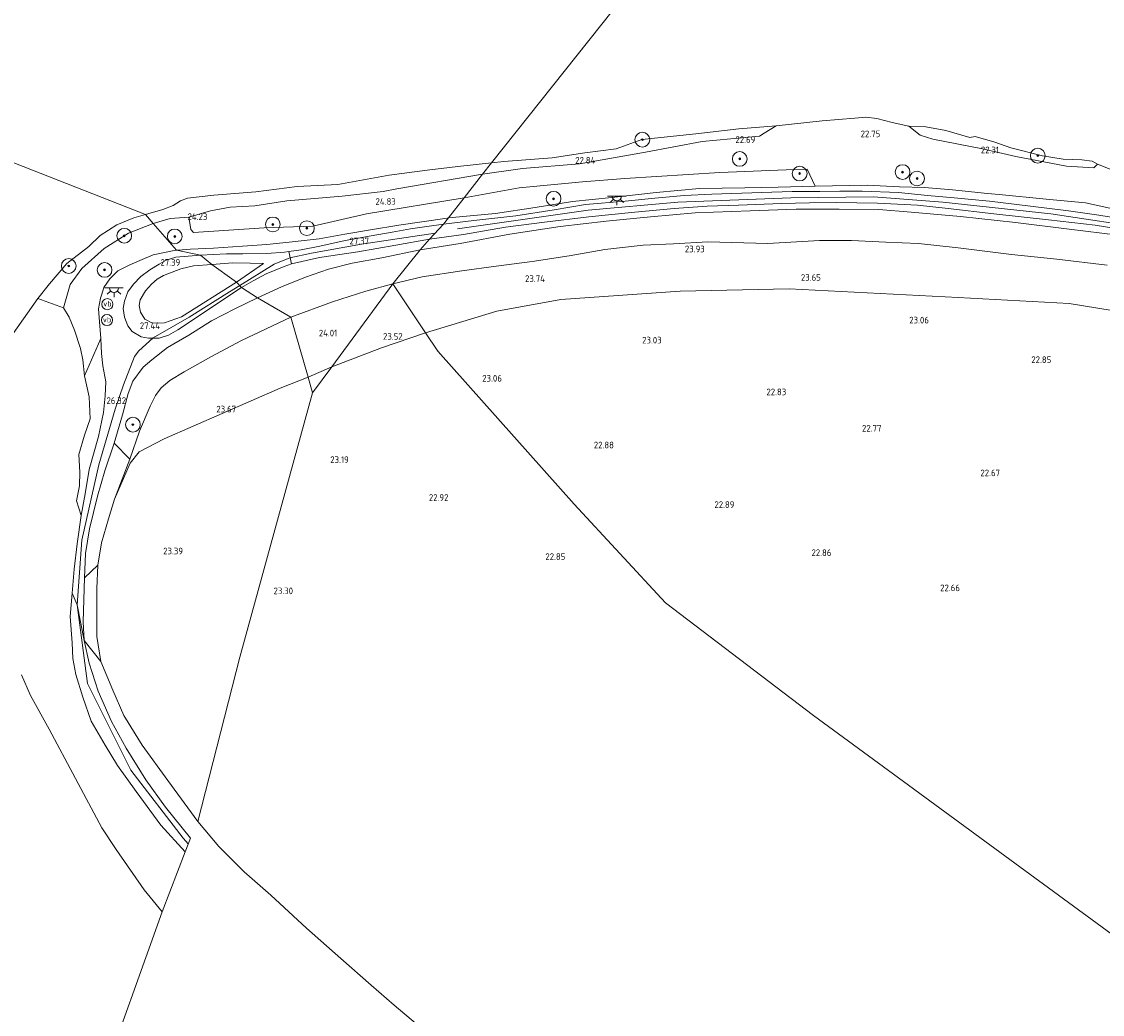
# Model space of a CAD drawing. Extents: x 184075 to 186166, y 346026 to 349063.
# Tile 54 of 136: x 185305 to 185597, y 346324 to 346592. Entities that reach past the tile are written whole.
import ezdxf
from ezdxf.enums import TextEntityAlignment as Align

# ---------------------------------------------------------------- set-up
doc = ezdxf.new("R2010")
doc.units = 0
for name, color, linetype, lineweight in [('B-ME-GR-BOOM-S', 90, 'Continuous', 25), ('B-ME-GR-BOUWLAND_AKKERBOUW-GV', 80, 'Continuous', 13), ('B-ME-GR-GRAS-GV', 60, 'Continuous', 13), ('B-ME-GW-OPHOGING_KRUIN-G', 90, 'Continuous', 18), ('B-ME-GW-TALUD_KRUIN-G', 90, 'Continuous', 18), ('B-ME-GW-TALUD_TEEN-G', 90, 'Continuous', 18), ('B-ME-IE-MEUBILAIR_WEGMEUBILAIR-S', 7, 'Continuous', 25), ('B-ME-IE-TERREINAFSCHEIDING_KUNSTMATIG_HEKWERK-G', 20, 'IE-TERREINAFSCHEIDING-KUNSTMATIG', 18), ('B-ME-OB-BEKLEDING_STEEN-GV', 30, 'Continuous', 18), ('B-ME-OB-BEKLEDING_STORTSTEEN-GV', 30, 'Continuous', 18), ('B-ME-OB-OEVERVOORZIENING-G', 7, 'Continuous', 18), ('B-ME-OG-HOOGTEPUNT-S', 7, 'Continuous', 25), ('B-ME-OG-TERREIN_GROEN-GV', 7, 'Continuous', 18), ('B-ME-OG-WATER_POEL-GV', 7, 'Continuous', 18), ('B-ME-OG-WATER_RIVIER-GV', 130, 'Continuous', 18), ('B-ME-VH-VERHARDING_ASFALT-GV', 252, 'Continuous', 18), ('B-ME-VH-VERHARDING_HALFVERHARDING-GV', 252, 'Continuous', 18), ('B-ME-VW-VERKEERSTEKEN_BORD-S', 7, 'Continuous', 25)]:
    doc.layers.add(name, color=color, linetype=linetype, lineweight=lineweight)
doc.styles.add('NLCS-ISO', font='NLCS-ISO.ttf')
doc.styles.add('NLCS-ISO-ANNOTATIVE-T18', font='NLCS-ISO.ttf', dxfattribs={"height": 1.8})
doc.linetypes.add('IE-TERREINAFSCHEIDING-KUNSTMATIG', pattern='A,4,[82,NLCS.SHX,S=0.75,R=90,X=0,Y=0],4,-2', length=10)

# ---------------------------------------------------------------- blocks, each defined once
blk = doc.blocks.new('SAL-HOOGTELABEL-SO')
at = {"color": 0, "linetype": 'ByBlock', "lineweight": -2, "style": 'NLCS-ISO-ANNOTATIVE-T18'}
blk.add_attdef('HOOGTE', text='', height=1.8, dxfattribs=at).set_placement((2.79, 0), align=Align.RIGHT)
blk = doc.blocks.new('SGR-BOOM_01-SO')
at = {"linetype": 'ByBlock', "lineweight": 18}
h = blk.add_hatch(color=0, dxfattribs=at)
h.dxf.hatch_style = 1
edge = h.paths.add_edge_path()
edge.add_arc((0, 0), 0.25, 0, 360)
at = {"color": 0, "linetype": 'ByBlock', "lineweight": 18}
for radius in [2, 0.25]:
    blk.add_circle((0, 0), radius, dxfattribs=at)
blk = doc.blocks.new('SKL-ET_OV_LICHTPUNT-SO')
at = {"color": 0, "linetype": 'ByBlock', "lineweight": 18}
for points in [[(-1.25, 0), (-2.5, 0)], [(1.25, 0), (2.5, 0)], [(-0.92, -0.85), (-1.83, -1.7)], [(0, -1.25), (0, -2.5)], [(0.92, -0.85), (1.83, -1.7)]]:
    blk.add_lwpolyline(points, dxfattribs=at)
blk.add_lwpolyline([(0, 0), (1.25, 0, -1), (-1.25, 0)], format="xyb", close=True, dxfattribs=at)
blk = doc.blocks.new('SIE-WEG_PAAL_VERKEERSBORD-SO')
at = {"color": 0, "linetype": 'ByBlock', "lineweight": 18}
blk.add_circle((0, 0), 1.5, dxfattribs=at)
at = {"color": 0, "linetype": 'ByBlock', "lineweight": 18, "style": 'NLCS-ISO'}
blk.add_text('vb', height=1.5, dxfattribs=at).set_placement((0, 0.13), align=Align.MIDDLE_CENTER)

msp = doc.modelspace()

# ---------------------------------------------------------------- linework, layer by layer
at = {"layer": 'B-ME-GR-BOUWLAND_AKKERBOUW-GV'}
for points in [[(185623.16, 346328.063, 22.839), (185573.158, 346364.627, 22.738), (185518.737, 346404.581, 22.665), (185478.662, 346435.043, 22.919), (185453.96, 346461.795, 22.799), (185417.1, 346503.165, 23.27), (185413.806, 346508.12, 23.471), (185433.109, 346514.031, 23.419), (185450.36, 346517.128, 23.592), (185482.691, 346519.444, 23.649), (185512.17, 346520.042, 23.559), (185557.852, 346517.663, 23.518), (185587.902, 346516.06, 23.575), (185614.522, 346511.743, 23.666)], [(185416.757, 346316.59, 22.72), (185405.316, 346326.181, 22.781), (185399.088, 346331.633, 22.796), (185390.873, 346338.825, 22.839), (185381.566, 346347.097, 22.828), (185371.995, 346355.955, 22.959), (185364.777, 346362.342, 23.042), (185357.853, 346369.114, 23.042), (185352.223, 346375.944, 23.146), (185363.597, 346420.382, 23.357), (185383.262, 346491.885, 23.428), (185388.481, 346498.973, 23.462), (185401.856, 346504.075, 23.448), (185413.806, 346508.12, 23.471), (185417.1, 346503.165, 23.27), (185453.96, 346461.795, 22.799), (185478.662, 346435.043, 22.919), (185518.737, 346404.581, 22.665), (185573.158, 346364.627, 22.738), (185623.16, 346328.063, 22.839)]]:
    msp.add_polyline3d(points, dxfattribs=at)
for points in [[(185388.481, 346498.973, 23.462), (185383.262, 346491.885, 23.428), (185382.024, 346496.168, 23.513)], [(185363.597, 346420.382, 23.357), (185352.223, 346375.944, 23.146), (185344.091, 346387.021, 23.203), (185337.117, 346396.542, 23.327), (185332.187, 346404.59, 23.451), (185329.186, 346411.435, 23.53), (185325.935, 346419.248, 23.703), (185324.894, 346426.004, 24.071), (185324.883, 346432.664, 24.086), (185324.875, 346438.957, 24.09), (185325.13, 346445.242, 24.06), (185326.176, 346451.278, 24.015), (185328.029, 346457.839, 24.03), (185329.648, 346463.114, 24.041), (185333.893, 346472.839, 24.063), (185336.381, 346475.9, 23.992), (185343.152, 346479.464, 23.807), (185374.493, 346493.183, 23.491), (185382.024, 346496.168, 23.513), (185383.262, 346491.885, 23.428)]]:
    msp.add_polyline3d(points, close=True, dxfattribs=at)
at = {"layer": 'B-ME-GR-GRAS-GV'}
for points in [[(185601.799, 346541.272, 26.982), (185592.297, 346543.293, 26.989), (185581.627, 346544.289, 27.103), (185568.964, 346545.527, 27.139), (185565.791, 346545.867, 27.066), (185556.334, 346546.822, 27.011), (185548.791, 346547.475, 26.993), (185542.004, 346547.613, 26.993), (185533.284, 346548.087, 27.121), (185519.207, 346547.812, 27.161), (185517.051, 346552.455, 25.864), (185513.597, 346552.313, 25.617), (185493.421, 346551.468, 25.733), (185467.664, 346549.874, 25.535), (185456.239, 346548.962, 25.223), (185439.085, 346547.372, 25.461), (185424.233, 346544.64, 25.659), (185429.187, 346551.036, 22.755), (185440.001, 346552.584, 22.731), (185455.43, 346553.827, 22.722), (185473.268, 346557.003, 22.574), (185488.609, 346559.936, 22.361), (185504.111, 346561.327, 22.188), (185505.353, 346562.184, 21.868), (185508.624, 346564.159, 20.981), (185521.038, 346565.503, 20.981), (185529.929, 346566.191, 20.981), (185532.849, 346566.456, 20.981), (185535.885, 346566.116, 20.981), (185539.994, 346565.069, 20.981), (185544.543, 346564.081, 20.981), (185547.617, 346561.572, 21.795), (185551.045, 346560.537, 22.001), (185564.414, 346557.938, 22.206), (185573.441, 346555.814, 22.395), (185587.177, 346553.218, 21.91), (185594.534, 346552.733, 22.017), (185595.517, 346553.808, 20.981), (185599.428, 346552.263, 20.981)], [(185603.221, 346538.823, 27.18), (185595.945, 346539.978, 27.136), (185587.694, 346541.145, 27.128), (185577.407, 346542.4, 27.099), (185566.296, 346543.787, 27.084), (185556.741, 346544.661, 27.143), (185549.531, 346545.294, 27.128), (185541.681, 346546.06, 27.055), (185531.859, 346546.486, 27.095), (185525.878, 346546.505, 27.191), (185520.432, 346546.36, 27.242), (185512.925, 346546.378, 27.242), (185504.773, 346546.119, 27.268), (185491.245, 346545.633, 27.253), (185483.754, 346545.277, 27.242), (185475.818, 346544.539, 27.246), (185467.808, 346543.78, 27.249), (185457.092, 346542.829, 27.183), (185448.622, 346541.395, 27.191), (185438.207, 346539.831, 27.213), (185426.885, 346538.523, 27.268), (185418.687, 346537.563, 27.338), (185420.04, 346539.227, 27.253), (185432.751, 346540.426, 27.106), (185443.461, 346542.023, 27.095), (185453.554, 346543.652, 27.099), (185464.217, 346544.78, 27.095), (185476.178, 346546.138, 27.128), (185487.939, 346547.206, 27.15), (185500.13, 346547.34, 27.158), (185509.219, 346547.502, 27.176), (185519.207, 346547.812, 27.161), (185533.284, 346548.087, 27.121), (185542.004, 346547.613, 26.993), (185548.791, 346547.475, 26.993), (185556.334, 346546.822, 27.011), (185565.791, 346545.867, 27.066), (185568.964, 346545.527, 27.139), (185581.627, 346544.289, 27.103), (185592.297, 346543.293, 26.989), (185601.799, 346541.272, 26.982)], [(185601.177, 346534.513, 27.044), (185587.86, 346536.14, 27.125), (185573.401, 346538.004, 27.015), (185558.462, 346539.645, 27.07), (185545.155, 346540.76, 27.128), (185536.368, 346541.524, 27.143), (185525.692, 346541.58, 27.15), (185514.023, 346541.585, 27.224), (185501.629, 346541.184, 27.202), (185486.702, 346540.569, 27.154), (185474.679, 346539.473, 27.176), (185462.66, 346538.372, 27.202), (185450.182, 346536.896, 27.227), (185436.568, 346534.824, 27.282), (185423.169, 346532.305, 27.345), (185412.338, 346530.558, 27.295), (185414.828, 346533.451, 27.303), (185424.033, 346534.776, 27.242), (185435.407, 346536.699, 27.279), (185446.018, 346538.039, 27.279), (185457.996, 346539.5, 27.242), (185470.448, 346540.804, 27.271), (185481.013, 346541.812, 27.268), (185490, 346542.427, 27.253), (185498.454, 346542.684, 27.268), (185510.084, 346543.113, 27.275), (185517.631, 346543.344, 27.253), (185524.903, 346543.438, 27.154), (185536.002, 346543.248, 27.143), (185546.842, 346542.658, 27.169), (185555.146, 346541.788, 27.213), (185567.539, 346540.353, 27.095), (185582.338, 346538.726, 27.147), (185594.92, 346537.261, 27.227), (185604.459, 346535.759, 27.191)], [(185598.134, 346526.403, 24.119), (185584.558, 346528.024, 24.093), (185572.247, 346529.361, 24.06), (185557.863, 346531.148, 24.078), (185547.142, 346532.318, 24.042), (185538.276, 346532.689, 24.042), (185528.997, 346533.114, 24.049), (185520.4, 346533.082, 24.042), (185506.376, 346532.29, 24.009), (185490.131, 346532.758, 24.06), (185480.874, 346532.207, 23.994), (185472.693, 346531.877, 24.042), (185462.282, 346530.723, 23.91), (185452.69, 346528.978, 23.91), (185442.672, 346527.412, 23.895), (185432.874, 346526.137, 23.91), (185423.624, 346524.902, 23.917), (185412.891, 346523.264, 24.02), (185404.986, 346521.388, 24.153), (185412.338, 346530.558, 27.295), (185423.169, 346532.305, 27.345), (185436.568, 346534.824, 27.282), (185450.182, 346536.896, 27.227), (185462.66, 346538.372, 27.202), (185474.679, 346539.473, 27.176), (185486.702, 346540.569, 27.154), (185501.629, 346541.184, 27.202), (185514.023, 346541.585, 27.224), (185525.692, 346541.58, 27.15), (185536.368, 346541.524, 27.143), (185545.155, 346540.76, 27.128), (185558.462, 346539.645, 27.07), (185573.401, 346538.004, 27.015), (185587.86, 346536.14, 27.125), (185601.177, 346534.513, 27.044)], [(185614.522, 346511.743, 23.666), (185587.902, 346516.06, 23.575), (185557.852, 346517.663, 23.518), (185512.17, 346520.042, 23.559), (185482.691, 346519.444, 23.649), (185450.36, 346517.128, 23.592), (185433.109, 346514.031, 23.419), (185413.806, 346508.12, 23.471), (185404.986, 346521.388, 24.153), (185412.891, 346523.264, 24.02), (185423.624, 346524.902, 23.917), (185432.874, 346526.137, 23.91), (185442.672, 346527.412, 23.895), (185452.69, 346528.978, 23.91), (185462.282, 346530.723, 23.91), (185472.693, 346531.877, 24.042), (185480.874, 346532.207, 23.994), (185490.131, 346532.758, 24.06), (185506.376, 346532.29, 24.009), (185520.4, 346533.082, 24.042), (185528.997, 346533.114, 24.049), (185538.276, 346532.689, 24.042), (185547.142, 346532.318, 24.042), (185557.863, 346531.148, 24.078), (185572.247, 346529.361, 24.06), (185584.558, 346528.024, 24.093), (185598.134, 346526.403, 24.119)]]:
    msp.add_polyline3d(points, dxfattribs=at)
for points in [[(185370.191, 346536.519, 25.885), (185351.05, 346535.312, 25.315), (185350.318, 346536.053, 25.094), (185349.759, 346539.391, 23.56), (185355.637, 346541.115, 23.383), (185360.949, 346542.131, 23.147), (185367.586, 346542.499, 23.147), (185376.304, 346543.875, 23.078), (185391.223, 346545.066, 22.98), (185402.36, 346546.355, 23.191), (185406.069, 346547.114, 23.24), (185429.187, 346551.036, 22.755), (185424.233, 346544.64, 25.659), (185397.819, 346540.31, 25.556), (185383.337, 346536.991, 26.008)], [(185380.136, 346530.557, 27.213), (185376.836, 346530.113, 27.281), (185375.629, 346529.95, 27.224), (185370.834, 346529.606, 27.281), (185364.405, 346529.511, 27.285), (185359.925, 346529.534, 27.31), (185352.913, 346529.183, 27.336), (185346.462, 346530.499, 27.215), (185346.892, 346530.482, 27.226), (185350.234, 346530.742, 27.31), (185356.422, 346531.015, 27.299), (185364.3, 346531.597, 27.256), (185370.835, 346532.019, 27.217), (185376.958, 346532.661, 27.131), (185385.005, 346533.569, 27.142), (185391.969, 346534.804, 27.16), (185398.915, 346536.031, 27.177), (185406.584, 346537.228, 27.163), (185419.636, 346539.118, 27.25), (185420.04, 346539.227, 27.253), (185418.687, 346537.563, 27.338), (185414.133, 346536.898, 27.299), (185409.701, 346536.245, 27.288), (185404.742, 346535.349, 27.295), (185399.07, 346534.396, 27.292), (185392.079, 346533.09, 27.303), (185385.242, 346531.581, 27.292)], [(185374.865, 346520.555, 27.417), (185368.378, 346517.559, 27.306), (185364.066, 346520.423, 27.388), (185367.178, 346522.215, 27.342), (185370.669, 346524.08, 27.317), (185375.55, 346526.045, 27.288), (185377.588, 346526.822, 27.281), (185385.096, 346528.525, 27.31), (185395.522, 346530.004, 27.392), (185405.774, 346531.842, 27.353), (185414.828, 346533.451, 27.303), (185412.338, 346530.558, 27.295), (185401.948, 346528.416, 27.381), (185393.976, 346526.976, 27.446), (185387.578, 346525.393, 27.431), (185381.298, 346523.199, 27.446)], [(185336.888, 346507.062, 27.441), (185338.886, 346506.667, 27.441), (185341.714, 346506.733, 27.441), (185344.267, 346507.502, 27.456), (185346.826, 346508.962, 27.486), (185351.595, 346512.124, 27.452), (185357.93, 346516.371, 27.434), (185364.066, 346520.423, 27.388), (185368.378, 346517.559, 27.306), (185362.198, 346514.669, 27.366), (185355.921, 346511.418, 27.434), (185349.785, 346507.503, 27.43), (185344.001, 346504.179, 27.422), (185339.759, 346500.84, 27.298), (185337.452, 346498.826, 27.163), (185334.627, 346495.037, 26.982), (185333.392, 346491.695, 26.708), (185331.855, 346485.91, 26.035), (185329.566, 346478.256, 25.553), (185327.08, 346470.749, 25.568), (185325.044, 346463.949, 25.553), (185322.925, 346455.11, 25.369), (185321.792, 346448.435, 25.076), (185321.548, 346441.856, 25.072), (185321.359, 346435.918, 25.079), (185321.235, 346429.983, 25.03), (185321.454, 346424.908, 25.087), (185319.592, 346434.577, 25.143), (185318.182, 346437.676, 25.019), (185318.784, 346444.181, 24.97), (185319.571, 346451.039, 25.072), (185320.622, 346458.672, 25.234), (185321.699, 346464.587, 25.335), (185322.806, 346471.188, 25.478), (185325.331, 346480.046, 25.88), (185326.684, 346486.581, 26.226), (185327.175, 346491.074, 26.49), (185327.348, 346494.831, 26.738), (185326.505, 346499.16, 27.189), (185326.162, 346502.52, 27.212), (185325.945, 346506.594, 27.197), (185325.646, 346511.073, 27.193), (185325.361, 346514.625, 27.174), (185325.858, 346517.519, 27.151), (185326.812, 346520.325, 27.073), (185326.806, 346520.404, 27.073), (185328.451, 346522.774, 27.065), (185330.579, 346524.945, 27.054), (185333.638, 346526.43, 27.031), (185336.5, 346527.688, 27.069), (185340.149, 346529.235, 27.125), (185346.255, 346530.507, 27.212), (185346.462, 346530.499, 27.215), (185352.913, 346529.183, 27.336), (185346.281, 346528.563, 27.332), (185343.675, 346527.758, 27.313), (185341.74, 346526.739, 27.302), (185339.204, 346525.185, 27.313), (185336.828, 346523.339, 27.351), (185334.786, 346521.268, 27.437), (185333.239, 346519.211, 27.434), (185332.349, 346516.675, 27.449), (185332.003, 346514.722, 27.475), (185332.416, 346512.33, 27.445), (185333.242, 346510.049, 27.445), (185334.465, 346508.522, 27.445)], [(185388.62, 346516.539, 24.211), (185377.346, 346512.348, 24.323), (185368.378, 346517.559, 27.306), (185374.865, 346520.555, 27.417), (185381.298, 346523.199, 27.446), (185387.578, 346525.393, 27.431), (185393.976, 346526.976, 27.446), (185401.948, 346528.416, 27.381), (185412.338, 346530.558, 27.295), (185404.986, 346521.388, 24.153), (185397.689, 346519.372, 24.25)], [(185343.17, 346510.812, 27.436), (185339.983, 346510.728, 27.418), (185337.851, 346511.797, 27.436), (185336.669, 346513.689, 27.404), (185336.366, 346515.533, 27.399), (185336.572, 346517.019, 27.391), (185338.068, 346519.527, 27.445), (185339.684, 346521.315, 27.441), (185341.25, 346522.637, 27.441), (185342.908, 346523.605, 27.419), (185347.614, 346525.474, 27.422), (185351.059, 346526.242, 27.426), (185356.008, 346526.665, 27.419), (185362.08, 346522.32, 27.445), (185362.663, 346521.808, 27.317), (185347.762, 346512.426, 27.438)], [(185370.016, 346526.888, 27.288), (185362.663, 346521.808, 27.317), (185362.08, 346522.32, 27.445), (185356.008, 346526.665, 27.419), (185361.686, 346527.052, 27.338), (185366.388, 346526.965, 27.342)], [(185388.481, 346498.973, 23.462), (185382.024, 346496.168, 23.513), (185377.346, 346512.348, 24.323), (185388.62, 346516.539, 24.211), (185397.689, 346519.372, 24.25), (185404.986, 346521.388, 24.153)], [(185401.856, 346504.075, 23.448), (185388.481, 346498.973, 23.462), (185404.986, 346521.388, 24.153), (185413.806, 346508.12, 23.471)], [(185336.391, 346481.562, 24.252), (185333.777, 346473.961, 24.128), (185329.566, 346478.256, 25.553), (185331.855, 346485.91, 26.035), (185333.392, 346491.695, 26.708), (185334.627, 346495.037, 26.982), (185337.452, 346498.826, 27.163), (185339.759, 346500.84, 27.298), (185344.001, 346504.179, 27.422), (185349.785, 346507.503, 27.43), (185355.921, 346511.418, 27.434), (185362.198, 346514.669, 27.366), (185368.378, 346517.559, 27.306), (185377.346, 346512.348, 24.323), (185364.014, 346506.064, 24.312), (185355.728, 346501.645, 24.44), (185348.52, 346497.566, 24.474), (185344.632, 346495.213, 24.478), (185342.286, 346493.291, 24.459), (185340.72, 346491.185, 24.365), (185339.346, 346488.326, 24.41)], [(185333.893, 346472.839, 24.063), (185329.648, 346463.114, 24.041), (185333.777, 346473.961, 24.128), (185336.391, 346481.562, 24.252), (185339.346, 346488.326, 24.41), (185340.72, 346491.185, 24.365), (185342.286, 346493.291, 24.459), (185344.632, 346495.213, 24.478), (185348.52, 346497.566, 24.474), (185355.728, 346501.645, 24.44), (185364.014, 346506.064, 24.312), (185377.346, 346512.348, 24.323), (185382.024, 346496.168, 23.513), (185374.493, 346493.183, 23.491), (185343.152, 346479.464, 23.807), (185336.381, 346475.9, 23.992)], [(185321.699, 346464.587, 25.335), (185320.622, 346458.672, 25.234), (185319.429, 346462.664, 24.745), (185320.246, 346466.723, 24.812), (185320.305, 346470.397, 24.775), (185320.004, 346475.221, 24.782), (185321.569, 346480.488, 24.846), (185323.057, 346484.848, 24.903), (185322.787, 346490.828, 24.906), (185321.565, 346496.47, 24.726), (185325.945, 346506.594, 27.197), (185326.162, 346502.52, 27.212), (185326.505, 346499.16, 27.189), (185327.348, 346494.831, 26.738), (185327.175, 346491.074, 26.49), (185326.684, 346486.581, 26.226), (185325.331, 346480.046, 25.88), (185322.806, 346471.188, 25.478)], [(185324.894, 346426.004, 24.071), (185325.935, 346419.248, 23.703), (185321.454, 346424.908, 25.087), (185321.235, 346429.983, 25.03), (185321.359, 346435.918, 25.079), (185321.548, 346441.856, 25.072), (185325.13, 346445.242, 24.06), (185324.875, 346438.957, 24.09), (185324.883, 346432.664, 24.086)]]:
    msp.add_polyline3d(points, close=True, dxfattribs=at)
at = {"layer": 'B-ME-GW-OPHOGING_KRUIN-G'}
for points in [[(185422.472, 346536.313, 27.15), (185457.786, 346541.327, 27.169), (185482.084, 346543.476, 27.231), (185512.625, 346544.688, 27.227), (185534.937, 346544.944, 27.125), (185553.758, 346543.461, 27.18), (185582.913, 346540.316, 27.095), (185610.45, 346536.137, 27.15), (185636.353, 346530.709, 27.033), (185662.225, 346524.905, 26.971), (185690.128, 346517.012, 27.018), (185710.179, 346509.434, 27.092), (185736.298, 346497.808, 27.15), (185759.223, 346487.708, 27.271), (185774.426, 346482.579, 27.238), (185796.533, 346475.675, 27.286), (185819.689, 346467.636, 27.209), (185835.763, 346461.469, 27.227), (185854.761, 346451.043, 27.304)], [(185416.374, 346535.098, 27.249), (185396.453, 346532.119, 27.295), (185382.963, 346529.655, 27.275), (185377.081, 346528.425, 27.209), (185372.831, 346526.671, 27.219), (185363.562, 346520.921, 27.297)], [(185363.562, 346520.921, 27.297), (185360.816, 346519.218, 27.32), (185349.85, 346512.401, 27.423), (185340.117, 346506.76, 27.442), (185336.289, 346503.24, 27.364), (185335.072, 346501.701, 27.32), (185332.063, 346494.087, 26.953), (185329.836, 346487.459, 26.115), (185325.398, 346472.421, 25.568)], [(185325.398, 346472.421, 25.568), (185320.826, 346451.994, 25.324), (185319.592, 346434.577, 25.143), (185322.371, 346413.27, 25.057), (185334.07, 346389.828, 24.579), (185348.212, 346371.41, 24.872), (185349.635, 346369.909, 24.889)]]:
    msp.add_polyline3d(points, dxfattribs=at)
at = {"layer": 'B-ME-GW-TALUD_KRUIN-G'}
for points in [[(185420.04, 346539.227, 27.253), (185432.751, 346540.426, 27.106), (185443.461, 346542.023, 27.095), (185453.554, 346543.652, 27.099), (185464.217, 346544.78, 27.095), (185476.178, 346546.138, 27.128), (185487.939, 346547.206, 27.15), (185500.13, 346547.34, 27.158), (185509.219, 346547.502, 27.176), (185519.207, 346547.812, 27.161), (185533.284, 346548.087, 27.121), (185542.004, 346547.613, 26.993), (185548.791, 346547.475, 26.993), (185556.334, 346546.822, 27.011), (185565.791, 346545.867, 27.066), (185568.964, 346545.527, 27.139)], [(185568.964, 346545.527, 27.139), (185581.627, 346544.289, 27.103), (185592.297, 346543.293, 26.989), (185601.799, 346541.272, 26.982), (185613.481, 346539.005, 27), (185622.831, 346536.834, 27.018), (185629.896, 346535.054, 27.011), (185636.727, 346533.508, 27.011), (185647.784, 346530.952, 26.868), (185656.515, 346528.965, 26.89), (185667.029, 346526.739, 26.89), (185675.758, 346524.497, 26.883), (185684.112, 346521.917, 26.894), (185692.304, 346519.44, 26.971), (185699.596, 346517.221, 26.982), (185708.544, 346514.787, 27.015), (185718.8, 346511.857, 27.007), (185727.412, 346509.677, 26.956)], [(185601.177, 346534.513, 27.044), (185587.86, 346536.14, 27.125), (185573.401, 346538.004, 27.015), (185558.462, 346539.645, 27.07), (185545.155, 346540.76, 27.128), (185536.368, 346541.524, 27.143), (185525.692, 346541.58, 27.15), (185514.023, 346541.585, 27.224), (185501.629, 346541.184, 27.202), (185486.702, 346540.569, 27.154), (185474.679, 346539.473, 27.176), (185462.66, 346538.372, 27.202), (185450.182, 346536.896, 27.227), (185436.568, 346534.824, 27.282), (185423.169, 346532.305, 27.345), (185412.338, 346530.558, 27.295)], [(185346.462, 346530.499, 27.215), (185346.892, 346530.482, 27.226), (185350.234, 346530.742, 27.31), (185356.422, 346531.015, 27.299), (185364.3, 346531.597, 27.256), (185370.835, 346532.019, 27.217), (185376.958, 346532.661, 27.131), (185385.005, 346533.569, 27.142), (185391.969, 346534.804, 27.16), (185398.915, 346536.031, 27.177), (185406.584, 346537.228, 27.163), (185419.636, 346539.118, 27.25), (185420.04, 346539.227, 27.253)], [(185326.812, 346520.325, 27.073), (185326.806, 346520.404, 27.073), (185328.451, 346522.774, 27.065), (185330.579, 346524.945, 27.054), (185333.638, 346526.43, 27.031), (185336.5, 346527.688, 27.069), (185340.149, 346529.235, 27.125), (185346.255, 346530.507, 27.212), (185346.462, 346530.499, 27.215)], [(185412.338, 346530.558, 27.295), (185401.948, 346528.416, 27.381), (185393.976, 346526.976, 27.446), (185387.578, 346525.393, 27.431), (185381.298, 346523.199, 27.446), (185374.865, 346520.555, 27.417), (185368.378, 346517.559, 27.306)], [(185348.812, 346367.748, 24.568), (185342.184, 346374.947, 24.444), (185335.563, 346384.073, 24.493), (185330.462, 346391.103, 24.643), (185327.174, 346396.597, 24.782), (185323.383, 346403.028, 24.767), (185321.116, 346409.575, 24.936), (185319.196, 346415.645, 25), (185318.428, 346420.02, 25.03), (185318.182, 346424.279, 24.966), (185317.727, 346431.349, 25.008), (185318.182, 346437.676, 25.019), (185318.784, 346444.181, 24.97), (185319.571, 346451.039, 25.072), (185320.622, 346458.672, 25.234), (185321.699, 346464.587, 25.335), (185322.806, 346471.188, 25.478), (185325.331, 346480.046, 25.88), (185326.684, 346486.581, 26.226), (185327.175, 346491.074, 26.49), (185327.348, 346494.831, 26.738), (185326.505, 346499.16, 27.189), (185326.162, 346502.52, 27.212), (185325.945, 346506.594, 27.197), (185325.646, 346511.073, 27.193), (185325.361, 346514.625, 27.174), (185325.858, 346517.519, 27.151), (185326.812, 346520.325, 27.073)], [(185368.378, 346517.559, 27.306), (185362.198, 346514.669, 27.366), (185355.921, 346511.418, 27.434), (185349.785, 346507.503, 27.43), (185344.001, 346504.179, 27.422), (185339.759, 346500.84, 27.298), (185337.452, 346498.826, 27.163), (185334.627, 346495.037, 26.982), (185333.392, 346491.695, 26.708)], [(185333.392, 346491.695, 26.708), (185331.855, 346485.91, 26.035), (185329.566, 346478.256, 25.553), (185327.08, 346470.749, 25.568), (185325.044, 346463.949, 25.553), (185322.925, 346455.11, 25.369)], [(185322.925, 346455.11, 25.369), (185321.792, 346448.435, 25.076), (185321.548, 346441.856, 25.072), (185321.359, 346435.918, 25.079), (185321.235, 346429.983, 25.03), (185321.454, 346424.908, 25.087), (185322.827, 346418.742, 25.03), (185325.217, 346411.161, 24.835), (185328.878, 346402.991, 24.677), (185332.805, 346395.782, 24.835), (185338.132, 346387.168, 24.387), (185343.448, 346379.769, 24.402), (185350.192, 346371.371, 24.474)]]:
    msp.add_polyline3d(points, dxfattribs=at)
at = {"layer": 'B-ME-GW-TALUD_TEEN-G'}
for points in [[(185404.986, 346521.388, 24.153), (185412.891, 346523.264, 24.02), (185423.624, 346524.902, 23.917), (185432.874, 346526.137, 23.91), (185442.672, 346527.412, 23.895), (185452.69, 346528.978, 23.91), (185462.282, 346530.723, 23.91), (185472.693, 346531.877, 24.042), (185480.874, 346532.207, 23.994), (185490.131, 346532.758, 24.06), (185506.376, 346532.29, 24.009), (185520.4, 346533.082, 24.042), (185528.997, 346533.114, 24.049), (185538.276, 346532.689, 24.042), (185547.142, 346532.318, 24.042), (185557.863, 346531.148, 24.078), (185572.247, 346529.361, 24.06), (185584.558, 346528.024, 24.093), (185598.134, 346526.403, 24.119)], [(185377.346, 346512.348, 24.323), (185388.62, 346516.539, 24.211), (185397.689, 346519.372, 24.25), (185404.986, 346521.388, 24.153)], [(185339.346, 346488.326, 24.41), (185340.72, 346491.185, 24.365), (185342.286, 346493.291, 24.459), (185344.632, 346495.213, 24.478), (185348.52, 346497.566, 24.474), (185355.728, 346501.645, 24.44), (185364.014, 346506.064, 24.312), (185377.346, 346512.348, 24.323)]]:
    msp.add_polyline3d(points, dxfattribs=at)
at = {"layer": 'B-ME-IE-TERREINAFSCHEIDING_KUNSTMATIG_HEKWERK-G'}
for points in [[(185838.339, 346430.725, 23.534), (185789.456, 346449.583, 22.918), (185728.006, 346471.745, 22.926), (185688.206, 346486.347, 23.304), (185652.165, 346499.843, 23.345), (185614.522, 346511.743, 23.666), (185587.902, 346516.06, 23.575), (185557.852, 346517.663, 23.518), (185512.17, 346520.042, 23.559), (185482.691, 346519.444, 23.649), (185450.36, 346517.128, 23.592), (185433.109, 346514.031, 23.419), (185413.806, 346508.12, 23.471)], [(185413.806, 346508.12, 23.471), (185401.856, 346504.075, 23.448), (185388.481, 346498.973, 23.462)], [(185382.024, 346496.168, 23.513), (185388.481, 346498.973, 23.462)], [(185343.152, 346479.464, 23.807), (185374.493, 346493.183, 23.491), (185382.024, 346496.168, 23.513)], [(185352.223, 346375.944, 23.146), (185344.091, 346387.021, 23.203), (185337.117, 346396.542, 23.327), (185332.187, 346404.59, 23.451), (185329.186, 346411.435, 23.53), (185325.935, 346419.248, 23.703), (185324.894, 346426.004, 24.071), (185324.883, 346432.664, 24.086), (185324.875, 346438.957, 24.09), (185325.13, 346445.242, 24.06), (185326.176, 346451.278, 24.015), (185328.029, 346457.839, 24.03), (185329.648, 346463.114, 24.041), (185333.777, 346473.961, 24.128), (185336.391, 346481.562, 24.252), (185339.346, 346488.326, 24.41)], [(185329.648, 346463.114, 24.041), (185333.893, 346472.839, 24.063), (185336.381, 346475.9, 23.992), (185343.152, 346479.464, 23.807)]]:
    msp.add_polyline3d(points, dxfattribs=at)
at = {"layer": 'B-ME-OB-BEKLEDING_STEEN-GV'}
for points in [[(185432.751, 346540.426, 27.106), (185420.04, 346539.227, 27.253), (185424.233, 346544.64, 25.659), (185439.085, 346547.372, 25.461), (185456.239, 346548.962, 25.223), (185467.664, 346549.874, 25.535), (185493.421, 346551.468, 25.733), (185513.597, 346552.313, 25.617), (185517.051, 346552.455, 25.864), (185519.207, 346547.812, 27.161), (185509.219, 346547.502, 27.176), (185500.13, 346547.34, 27.158), (185487.939, 346547.206, 27.15), (185476.178, 346546.138, 27.128), (185464.217, 346544.78, 27.095), (185453.554, 346543.652, 27.099), (185443.461, 346542.023, 27.095)], [(185398.915, 346536.031, 27.177), (185391.969, 346534.804, 27.16), (185385.005, 346533.569, 27.142), (185376.958, 346532.661, 27.131), (185370.835, 346532.019, 27.217), (185364.3, 346531.597, 27.256), (185356.422, 346531.015, 27.299), (185350.234, 346530.742, 27.31), (185346.892, 346530.482, 27.226), (185346.462, 346530.499, 27.215), (185340.16, 346537.733, 22.553), (185344.688, 346539.097, 23.166), (185349.759, 346539.391, 23.56), (185350.318, 346536.053, 25.094), (185351.05, 346535.312, 25.315), (185370.191, 346536.519, 25.885), (185383.337, 346536.991, 26.008), (185397.819, 346540.31, 25.556), (185424.233, 346544.64, 25.659), (185420.04, 346539.227, 27.253), (185419.636, 346539.118, 27.25), (185406.584, 346537.228, 27.163)], [(185340.16, 346537.733, 22.553), (185346.462, 346530.499, 27.215), (185346.255, 346530.507, 27.212), (185340.149, 346529.235, 27.125), (185336.5, 346527.688, 27.069), (185333.638, 346526.43, 27.031), (185330.579, 346524.945, 27.054), (185328.451, 346522.774, 27.065), (185326.806, 346520.404, 27.073), (185326.812, 346520.325, 27.073), (185325.858, 346517.519, 27.151), (185325.361, 346514.625, 27.174), (185325.646, 346511.073, 27.193), (185325.945, 346506.594, 27.197), (185321.565, 346496.47, 24.726), (185321.088, 346500.845, 24.55), (185320.441, 346503.934, 25.091), (185318.819, 346508.808, 24.569), (185317.425, 346512.415, 23.782), (185315.886, 346514.939, 23.083), (185317.691, 346521.222, 23.134), (185320.87, 346525.521, 23.016), (185326.916, 346530.96, 22.917), (185333.5, 346535.135, 22.77)]]:
    msp.add_polyline3d(points, close=True, dxfattribs=at)
at = {"layer": 'B-ME-OB-BEKLEDING_STORTSTEEN-GV'}
for points in [[(185440.001, 346552.584, 22.731), (185429.187, 346551.036, 22.755), (185431.602, 346554.155, 20.981), (185434.964, 346554.502, 20.981), (185448.024, 346555.484, 20.981), (185456.909, 346556.815, 20.981), (185465.336, 346557.958, 20.981), (185472.262, 346560.429, 20.981), (185486.935, 346561.995, 20.981), (185498.559, 346563.314, 20.981), (185508.624, 346564.159, 20.981), (185505.353, 346562.184, 21.868), (185504.111, 346561.327, 22.188), (185488.609, 346559.936, 22.361), (185473.268, 346557.003, 22.574), (185455.43, 346553.827, 22.722)], [(185554.535, 346562.903, 20.981), (185561.023, 346561.013, 20.981), (185562.454, 346561.229, 20.981), (185567.799, 346559.715, 20.981), (185572.077, 346558.173, 20.981), (185580.681, 346556.026, 20.981), (185586.241, 346555.139, 20.981), (185591.353, 346554.929, 20.981), (185594.131, 346554.623, 20.981), (185595.517, 346553.808, 20.981), (185594.534, 346552.733, 22.017), (185587.177, 346553.218, 21.91), (185573.441, 346555.814, 22.395), (185564.414, 346557.938, 22.206), (185551.045, 346560.537, 22.001), (185547.617, 346561.572, 21.795), (185544.543, 346564.081, 20.981), (185549.159, 346563.884, 20.981)], [(185344.688, 346539.097, 23.166), (185340.16, 346537.733, 22.553), (185338.035, 346540.172, 20.981), (185342.741, 346541.523, 20.981), (185345.547, 346542.597, 20.981), (185347.535, 346543.852, 20.981), (185349.416, 346544.609, 20.981), (185356.553, 346545.38, 20.981), (185367.885, 346546.3, 20.981), (185379.113, 346547.683, 20.981), (185390.072, 346548.235, 20.981), (185403.94, 346550.746, 20.981), (185414.274, 346552.099, 20.981), (185422.547, 346553.112, 20.981), (185431.602, 346554.155, 20.981), (185429.187, 346551.036, 22.755), (185406.069, 346547.114, 23.24), (185402.36, 346546.355, 23.191), (185391.223, 346545.066, 22.98), (185376.304, 346543.875, 23.078), (185367.586, 346542.499, 23.147), (185360.949, 346542.131, 23.147), (185355.637, 346541.115, 23.383), (185349.759, 346539.391, 23.56)], [(185317.691, 346521.222, 23.134), (185315.886, 346514.939, 23.083), (185308.973, 346517.41, 20.981), (185312.128, 346521.392, 20.981), (185316.793, 346526.889, 20.981), (185322.714, 346531.525, 20.981), (185325.779, 346534.424, 20.981), (185330.302, 346537.324, 20.981), (185334.878, 346539.265, 20.981), (185338.035, 346540.172, 20.981), (185340.16, 346537.733, 22.553), (185333.5, 346535.135, 22.77), (185326.916, 346530.96, 22.917), (185320.87, 346525.521, 23.016)]]:
    msp.add_polyline3d(points, close=True, dxfattribs=at)
at = {"layer": 'B-ME-OB-OEVERVOORZIENING-G'}
for points in [[(185599.428, 346552.263, 20.981), (185595.517, 346553.808, 20.981), (185594.131, 346554.623, 20.981), (185591.353, 346554.929, 20.981), (185586.241, 346555.139, 20.981), (185580.681, 346556.026, 20.981), (185572.077, 346558.173, 20.981), (185567.799, 346559.715, 20.981), (185562.454, 346561.229, 20.981), (185561.023, 346561.013, 20.981), (185554.535, 346562.903, 20.981), (185549.159, 346563.884, 20.981), (185544.543, 346564.081, 20.981), (185539.994, 346565.069, 20.981), (185535.885, 346566.116, 20.981), (185532.849, 346566.456, 20.981), (185529.929, 346566.191, 20.981), (185521.038, 346565.503, 20.981), (185508.624, 346564.159, 20.981), (185498.559, 346563.314, 20.981), (185486.935, 346561.995, 20.981), (185472.262, 346560.429, 20.981), (185465.336, 346557.958, 20.981), (185456.909, 346556.815, 20.981), (185448.024, 346555.484, 20.981), (185434.964, 346554.502, 20.981), (185431.602, 346554.155, 20.981)], [(185431.602, 346554.155, 20.981), (185422.547, 346553.112, 20.981), (185414.274, 346552.099, 20.981), (185403.94, 346550.746, 20.981), (185390.072, 346548.235, 20.981), (185379.113, 346547.683, 20.981), (185367.885, 346546.3, 20.981), (185356.553, 346545.38, 20.981), (185349.416, 346544.609, 20.981), (185347.535, 346543.852, 20.981), (185345.547, 346542.597, 20.981), (185342.741, 346541.523, 20.981), (185338.035, 346540.172, 20.981)], [(185338.035, 346540.172, 20.981), (185334.878, 346539.265, 20.981), (185330.302, 346537.324, 20.981), (185325.779, 346534.424, 20.981), (185322.714, 346531.525, 20.981), (185316.793, 346526.889, 20.981), (185312.128, 346521.392, 20.981), (185308.973, 346517.41, 20.981), (185302.29, 346507.953, 20.981), (185300.285, 346503.794, 20.981), (185295.36, 346488.037, 20.981)]]:
    msp.add_polyline3d(points, dxfattribs=at)
at = {"layer": 'B-ME-OG-TERREIN_GROEN-GV'}
msp.add_polyline3d([(185302.29, 346507.953, 20.981), (185308.973, 346517.41, 20.981), (185315.886, 346514.939, 23.083), (185317.425, 346512.415, 23.782), (185318.819, 346508.808, 24.569), (185320.441, 346503.934, 25.091), (185321.088, 346500.845, 24.55), (185321.565, 346496.47, 24.726), (185322.787, 346490.828, 24.906), (185323.057, 346484.848, 24.903), (185321.569, 346480.488, 24.846), (185320.004, 346475.221, 24.782), (185320.305, 346470.397, 24.775), (185320.246, 346466.723, 24.812), (185319.429, 346462.664, 24.745), (185320.622, 346458.672, 25.234), (185319.571, 346451.039, 25.072), (185318.784, 346444.181, 24.97), (185318.182, 346437.676, 25.019), (185317.727, 346431.349, 25.008), (185318.182, 346424.279, 24.966), (185318.428, 346420.02, 25.03), (185319.196, 346415.645, 25), (185321.116, 346409.575, 24.936), (185323.383, 346403.028, 24.767), (185327.174, 346396.597, 24.782), (185330.462, 346391.103, 24.643), (185335.563, 346384.073, 24.493), (185342.184, 346374.947, 24.444), (185348.812, 346367.748, 24.568), (185342.561, 346351.444, 20.981), (185337.676, 346357.464, 20.981), (185330.135, 346368.349, 20.981), (185326.239, 346374.21, 20.981), (185311.996, 346400.901, 20.981), (185306.923, 346409.976, 20.981), (185304.52, 346415.574, 20.981)], dxfattribs=at)
for points in [[(185325.13, 346445.242, 24.06), (185321.548, 346441.856, 25.072), (185321.792, 346448.435, 25.076), (185322.925, 346455.11, 25.369), (185325.044, 346463.949, 25.553), (185327.08, 346470.749, 25.568), (185329.566, 346478.256, 25.553), (185333.777, 346473.961, 24.128), (185329.648, 346463.114, 24.041), (185328.029, 346457.839, 24.03), (185326.176, 346451.278, 24.015)], [(185350.192, 346371.371, 24.474), (185348.812, 346367.748, 24.568), (185342.184, 346374.947, 24.444), (185335.563, 346384.073, 24.493), (185330.462, 346391.103, 24.643), (185327.174, 346396.597, 24.782), (185323.383, 346403.028, 24.767), (185321.116, 346409.575, 24.936), (185319.196, 346415.645, 25), (185318.428, 346420.02, 25.03), (185318.182, 346424.279, 24.966), (185317.727, 346431.349, 25.008), (185318.182, 346437.676, 25.019), (185319.592, 346434.577, 25.143), (185321.454, 346424.908, 25.087), (185322.827, 346418.742, 25.03), (185325.217, 346411.161, 24.835), (185328.878, 346402.991, 24.677), (185332.805, 346395.782, 24.835), (185338.132, 346387.168, 24.387), (185343.448, 346379.769, 24.402)]]:
    msp.add_polyline3d(points, close=True, dxfattribs=at)
at = {"layer": 'B-ME-OG-WATER_POEL-GV'}
msp.add_polyline3d([(185304.52, 346415.574, 20.981), (185306.923, 346409.976, 20.981), (185311.996, 346400.901, 20.981), (185326.239, 346374.21, 20.981), (185330.135, 346368.349, 20.981), (185337.676, 346357.464, 20.981), (185342.561, 346351.444, 20.981), (185273.596, 346158.853, 20.981)], dxfattribs=at)
at = {"layer": 'B-ME-OG-WATER_RIVIER-GV'}
for points in [[(185490.968, 346628.809, 20.981), (185431.602, 346554.155, 20.981), (185422.547, 346553.112, 20.981), (185414.274, 346552.099, 20.981), (185403.94, 346550.746, 20.981), (185390.072, 346548.235, 20.981), (185379.113, 346547.683, 20.981), (185367.885, 346546.3, 20.981), (185356.553, 346545.38, 20.981), (185349.416, 346544.609, 20.981), (185347.535, 346543.852, 20.981), (185345.547, 346542.597, 20.981), (185342.741, 346541.523, 20.981), (185338.035, 346540.172, 20.981), (185160.779, 346609.768, 20.981)], [(185599.428, 346552.263, 20.981), (185595.517, 346553.808, 20.981), (185594.131, 346554.623, 20.981), (185591.353, 346554.929, 20.981), (185586.241, 346555.139, 20.981), (185580.681, 346556.026, 20.981), (185572.077, 346558.173, 20.981), (185567.799, 346559.715, 20.981), (185562.454, 346561.229, 20.981), (185561.023, 346561.013, 20.981), (185554.535, 346562.903, 20.981), (185549.159, 346563.884, 20.981), (185544.543, 346564.081, 20.981), (185539.994, 346565.069, 20.981), (185535.885, 346566.116, 20.981), (185532.849, 346566.456, 20.981), (185529.929, 346566.191, 20.981), (185521.038, 346565.503, 20.981), (185508.624, 346564.159, 20.981), (185498.559, 346563.314, 20.981), (185486.935, 346561.995, 20.981), (185472.262, 346560.429, 20.981), (185465.336, 346557.958, 20.981), (185456.909, 346556.815, 20.981), (185448.024, 346555.484, 20.981), (185434.964, 346554.502, 20.981), (185431.602, 346554.155, 20.981), (185490.968, 346628.809, 20.981)], [(185160.779, 346609.768, 20.981), (185338.035, 346540.172, 20.981), (185334.878, 346539.265, 20.981), (185330.302, 346537.324, 20.981), (185325.779, 346534.424, 20.981), (185322.714, 346531.525, 20.981), (185316.793, 346526.889, 20.981), (185312.128, 346521.392, 20.981), (185308.973, 346517.41, 20.981), (185302.29, 346507.953, 20.981)]]:
    msp.add_polyline3d(points, dxfattribs=at)
at = {"layer": 'B-ME-VH-VERHARDING_ASFALT-GV'}
msp.add_polyline3d([(185604.459, 346535.759, 27.191), (185594.92, 346537.261, 27.227), (185582.338, 346538.726, 27.147), (185567.539, 346540.353, 27.095), (185555.146, 346541.788, 27.213), (185546.842, 346542.658, 27.169), (185536.002, 346543.248, 27.143), (185524.903, 346543.438, 27.154), (185517.631, 346543.344, 27.253), (185510.084, 346543.113, 27.275), (185498.454, 346542.684, 27.268), (185490, 346542.427, 27.253), (185481.013, 346541.812, 27.268), (185470.448, 346540.804, 27.271), (185457.996, 346539.5, 27.242), (185446.018, 346538.039, 27.279), (185435.407, 346536.699, 27.279), (185424.033, 346534.776, 27.242), (185414.828, 346533.451, 27.303), (185418.687, 346537.563, 27.338), (185426.885, 346538.523, 27.268), (185438.207, 346539.831, 27.213), (185448.622, 346541.395, 27.191), (185457.092, 346542.829, 27.183), (185467.808, 346543.78, 27.249), (185475.818, 346544.539, 27.246), (185483.754, 346545.277, 27.242), (185491.245, 346545.633, 27.253), (185504.773, 346546.119, 27.268), (185512.925, 346546.378, 27.242), (185520.432, 346546.36, 27.242), (185525.878, 346546.505, 27.191), (185531.859, 346546.486, 27.095), (185541.681, 346546.06, 27.055), (185549.531, 346545.294, 27.128), (185556.741, 346544.661, 27.143), (185566.296, 346543.787, 27.084), (185577.407, 346542.4, 27.099), (185587.694, 346541.145, 27.128), (185595.945, 346539.978, 27.136), (185603.221, 346538.823, 27.18)], dxfattribs=at)
msp.add_polyline3d([(185385.096, 346528.525, 27.31), (185377.588, 346526.822, 27.281), (185376.836, 346530.113, 27.281), (185380.136, 346530.557, 27.213), (185385.242, 346531.581, 27.292), (185392.079, 346533.09, 27.303), (185399.07, 346534.396, 27.292), (185404.742, 346535.349, 27.295), (185409.701, 346536.245, 27.288), (185414.133, 346536.898, 27.299), (185418.687, 346537.563, 27.338), (185414.828, 346533.451, 27.303), (185405.774, 346531.842, 27.353), (185395.522, 346530.004, 27.392)], close=True, dxfattribs=at)
at = {"layer": 'B-ME-VH-VERHARDING_HALFVERHARDING-GV'}
for points in [[(185337.851, 346511.797, 27.436), (185339.983, 346510.728, 27.418), (185343.17, 346510.812, 27.436), (185347.762, 346512.426, 27.438), (185362.663, 346521.808, 27.317), (185364.066, 346520.423, 27.388), (185357.93, 346516.371, 27.434), (185351.595, 346512.124, 27.452), (185346.826, 346508.962, 27.486), (185344.267, 346507.502, 27.456), (185341.714, 346506.733, 27.441), (185338.886, 346506.667, 27.441), (185336.888, 346507.062, 27.441), (185334.465, 346508.522, 27.445), (185333.242, 346510.049, 27.445), (185332.416, 346512.33, 27.445), (185332.003, 346514.722, 27.475), (185332.349, 346516.675, 27.449), (185333.239, 346519.211, 27.434), (185334.786, 346521.268, 27.437), (185336.828, 346523.339, 27.351), (185339.204, 346525.185, 27.313), (185341.74, 346526.739, 27.302), (185343.675, 346527.758, 27.313), (185346.281, 346528.563, 27.332), (185352.913, 346529.183, 27.336), (185356.008, 346526.665, 27.419), (185351.059, 346526.242, 27.426), (185347.614, 346525.474, 27.422), (185342.908, 346523.605, 27.419), (185341.25, 346522.637, 27.441), (185339.684, 346521.315, 27.441), (185338.068, 346519.527, 27.445), (185336.572, 346517.019, 27.391), (185336.366, 346515.533, 27.399), (185336.669, 346513.689, 27.404)], [(185376.836, 346530.113, 27.281), (185377.588, 346526.822, 27.281), (185375.55, 346526.045, 27.288), (185370.669, 346524.08, 27.317), (185367.178, 346522.215, 27.342), (185364.066, 346520.423, 27.388), (185362.663, 346521.808, 27.317), (185370.016, 346526.888, 27.288), (185366.388, 346526.965, 27.342), (185361.686, 346527.052, 27.338), (185356.008, 346526.665, 27.419), (185352.913, 346529.183, 27.336), (185359.925, 346529.534, 27.31), (185364.405, 346529.511, 27.285), (185370.834, 346529.606, 27.281), (185375.629, 346529.95, 27.224)]]:
    msp.add_polyline3d(points, close=True, dxfattribs=at)

# ---------------------------------------------------------------- block references
at = {"layer": 'B-ME-GR-BOOM-S'}
for p in [(185472.447, 346560.395, 20.957), (185579.395, 346556.071, 21.113), (185498.782, 346555.192, 24.443), (185514.992, 346551.222, 25.765), (185542.819, 346551.622, 26.439), (185546.732, 346549.893, 26.423), (185448.439, 346544.405, 26.752), (185372.501, 346537.456, 25.425), (185381.702, 346536.452, 26.121), (185332.309, 346534.397, 22.805), (185345.968, 346534.215, 25.748), (185317.296, 346526.217, 21.502), (185326.986, 346525.159, 26.107), (185334.653, 346483.287, 24.579)]:
    msp.add_blockref('SGR-BOOM_01-SO', p, dxfattribs=at)
at = {"layer": 'B-ME-IE-MEUBILAIR_WEGMEUBILAIR-S'}
for p in [(185465.557, 346545.129, 27.164), (185329.55, 346520.286, 27.24)]:
    msp.add_blockref('SKL-ET_OV_LICHTPUNT-SO', p, dxfattribs=at)
at = {"layer": 'B-ME-OG-HOOGTEPUNT-S'}
for p, values in [((185500.197, 346559.52, 22.693), {'HOOGTE': '22.69'}), ((185534.001, 346561.067, 22.751), {'HOOGTE': '22.75'}), ((185566.129, 346556.717, 22.308), {'HOOGTE': '22.31'}), ((185456.944, 346553.914, 22.839), {'HOOGTE': '22.84'}), ((185402.954, 346542.763, 24.827), {'HOOGTE': '24.83'}), ((185351.997, 346538.663, 24.23), {'HOOGTE': '24.23'}), ((185395.736, 346532.075, 27.372), {'HOOGTE': '27.37'}), ((185486.526, 346529.929, 23.928), {'HOOGTE': '23.93'}), ((185344.661, 346526.281, 27.392), {'HOOGTE': '27.39'}), ((185443.303, 346521.91, 23.738), {'HOOGTE': '23.74'}), ((185517.924, 346522.22, 23.65), {'HOOGTE': '23.65'}), ((185547.156, 346510.674, 23.063), {'HOOGTE': '23.06'}), ((185339.192, 346509.149, 27.437), {'HOOGTE': '27.44'}), ((185387.141, 346507.161, 24.005), {'HOOGTE': '24.01'}), ((185404.824, 346506.25, 23.524), {'HOOGTE': '23.52'}), ((185474.863, 346505.248, 23.03), {'HOOGTE': '23.03'}), ((185580.255, 346499.974, 22.847), {'HOOGTE': '22.85'}), ((185431.662, 346494.93, 23.063), {'HOOGTE': '23.06'}), ((185508.571, 346491.246, 22.832), {'HOOGTE': '22.83'}), ((185330.019, 346488.896, 26.32), {'HOOGTE': '26.32'}), ((185359.758, 346486.591, 23.673), {'HOOGTE': '23.67'}), ((185534.323, 346481.418, 22.77), {'HOOGTE': '22.77'}), ((185461.959, 346476.872, 22.876), {'HOOGTE': '22.88'}), ((185390.254, 346472.916, 23.19), {'HOOGTE': '23.19'}), ((185566.384, 346469.34, 22.671), {'HOOGTE': '22.67'}), ((185417.21, 346462.675, 22.922), {'HOOGTE': '22.92'}), ((185494.554, 346460.753, 22.891), {'HOOGTE': '22.89'}), ((185345.408, 346448.189, 23.394), {'HOOGTE': '23.39'}), ((185448.816, 346446.689, 22.854), {'HOOGTE': '22.85'}), ((185520.796, 346447.745, 22.858), {'HOOGTE': '22.86'}), ((185375.176, 346437.421, 23.303), {'HOOGTE': '23.30'}), ((185555.547, 346438.232, 22.66), {'HOOGTE': '22.66'})]:
    msp.add_blockref('SAL-HOOGTELABEL-SO', p, dxfattribs=at).add_auto_attribs(values)
at = {"layer": 'B-ME-VW-VERKEERSTEKEN_BORD-S'}
for p in [(185327.764, 346515.88, 27.321), (185327.654, 346511.578, 27.37)]:
    msp.add_blockref('SIE-WEG_PAAL_VERKEERSBORD-SO', p, dxfattribs=at)

doc.saveas('drawing.dxf')
